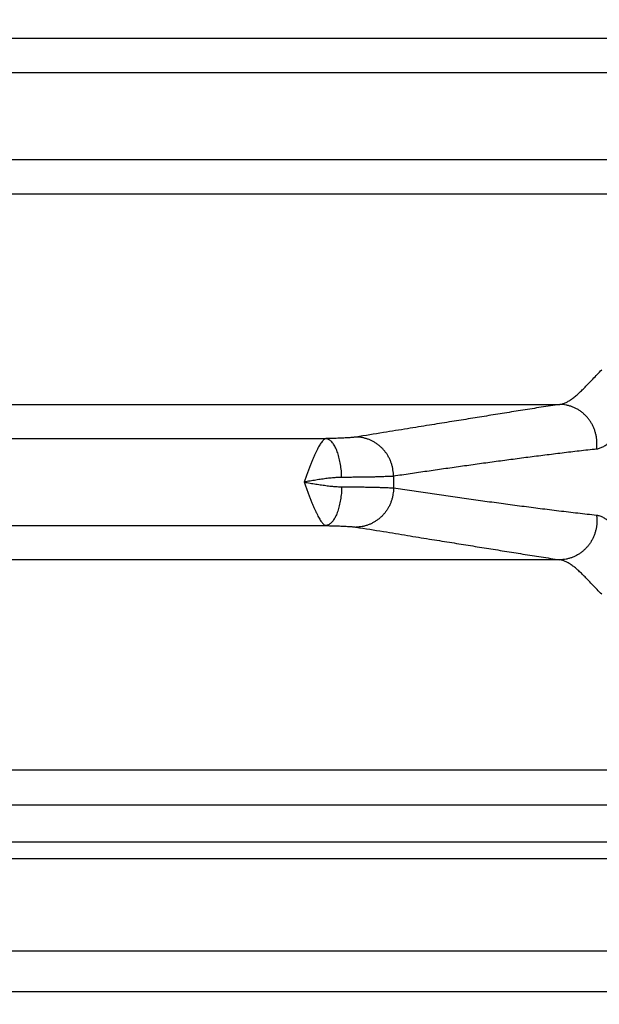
# Model space of a CAD drawing. Header units: inches. Extents: x 0 to 34, y 0 to 22.
# Tile 8 of 75: x 6.333 to 6.959, y 4.801 to 5.864. Entities that reach past the tile are written whole.
import ezdxf

# ---------------------------------------------------------------- set-up
doc = ezdxf.new("R2010")
doc.units = ezdxf.units.IN
doc.header["$LTSCALE"] = 1.87
doc.header["$MEASUREMENT"] = 0
doc.layers.get('0').update_dxf_attribs({"linetype": 'CONTINUOUS'})
doc.layers.add('DIMENSIONS', color=7, linetype='CONTINUOUS')
doc.styles.get("Standard").update_dxf_attribs({"font": 'txt', "width": 0.8})
doc.dimstyles.new('DIMSTYLE_1', dxfattribs={"dimtxt": 0.125, "dimasz": 0.18, "dimexe": 0.18, "dimexo": 0.0625, "dimgap": 0.09, "dimtad": 0, "dimtih": 1, "dimtoh": 1, "dimdec": 3, "dimzin": 4, "dimdsep": 46, "dimtxsty": 'STANDARD', "dimblk": '_FILLED', "dimblk1": '_FILLED', "dimblk2": '_FILLED', "dimcen": 0.09, "dimadec": 0, "dimazin": 0, "dimtp": 0.01, "dimtm": 0.01, "dimtfac": 1, "dimtdec": 3, "dimtofl": 0, "dimtmove": 0, "dimatfit": 3, "dimldrblk": '_FILLED', "dimfxl": 1, "dimtolj": 1, "dimtzin": 4, "dimarcsym": 0})

# ---------------------------------------------------------------- blocks, each defined once
blk = doc.blocks.new('_FILLED')
at = {"color": 0, "linetype": 'BYBLOCK'}
blk.add_solid([(0, 0), (-1, 0.1736), (-1, -0.1736)], dxfattribs=at)
blk = doc.blocks.new('*D0')
at = {"layer": 'DIMENSIONS', "color": 2, "linetype": 'CONTINUOUS'}
for p, q in [((5.6625, 6.5494), (8.245, 6.5494)), ((8.12, 6.5494), (8.12, 5.8214)), ((8.12, 4.8144), (8.12, 5.5714)), ((7.4064, 4.8144), (8.245, 4.8144))]:
    blk.add_line(p, q, dxfattribs=at)
at = {"layer": 'DIMENSIONS', "color": 2, "linetype": 'CONTINUOUS', "xscale": 0.18, "yscale": 0.18, "zscale": 0.18}
for p, rotation in [((8.12, 6.5494), 90), ((8.12, 4.8144), 270)]:
    blk.add_blockref('_FILLED', p, dxfattribs=dict(at, rotation=rotation))
at = {"layer": 'DIMENSIONS', "color": 2, "linetype": 'CONTINUOUS', "width": 0.8}
for s, p in [('[', (8.0825, 5.6339)), (']', (8.6825, 5.6339)), ('1.735', (7.4575, 5.6339)), ('44.07', (8.1825, 5.6339))]:
    blk.add_text(s, height=0.125, dxfattribs=at).set_placement(p)
blk = doc.blocks.new('*D1')
at = {"layer": 'DIMENSIONS', "color": 2, "linetype": 'CONTINUOUS'}
for p, q in [((5.6354, 6.5173), (5.6354, 3.9394)), ((7.3699, 4.776), (7.3699, 3.9394)), ((5.6354, 4.0644), (5.2754, 4.0644)), ((7.3699, 4.0644), (7.7299, 4.0644))]:
    blk.add_line(p, q, dxfattribs=at)
at = {"layer": 'DIMENSIONS', "color": 2, "linetype": 'CONTINUOUS', "xscale": 0.18, "yscale": 0.18, "zscale": 0.18}
blk.add_blockref('_FILLED', (5.6354, 4.0644), dxfattribs=at)
at = {"layer": 'DIMENSIONS', "color": 2, "linetype": 'CONTINUOUS', "xscale": 0.18, "yscale": 0.18, "zscale": 0.18, "rotation": 180}
blk.add_blockref('_FILLED', (7.3699, 4.0644), dxfattribs=at)
at = {"layer": 'DIMENSIONS', "color": 2, "linetype": 'CONTINUOUS', "width": 0.8}
for s, p in [('[', (6.5225, 4.0019)), (']', (7.1225, 4.0019)), ('1.735', (5.8975, 4.0019)), ('44.06', (6.6225, 4.0019))]:
    blk.add_text(s, height=0.125, dxfattribs=at).set_placement(p)

msp = doc.modelspace()

# ---------------------------------------------------------------- linework, layer by layer
at = {"color": 7, "linetype": 'CONTINUOUS'}
for p, q in [((7.3208, 5.8433), (3.95, 5.8433)), ((7.2537, 5.8063), (4.0171, 5.8063)), ((7.2537, 5.7124), (4.0171, 5.7124)), ((3.95, 5.6755), (7.3208, 5.6755)), ((4.3543, 5.4483), (6.9165, 5.4483)), ((4.6069, 5.4113), (6.6639, 5.4113)), ((4.6069, 5.3174), (6.6639, 5.3174)), ((6.9165, 5.2805), (4.3543, 5.2805)), ((7.3208, 5.0533), (3.95, 5.0533)), ((4.0447, 5.016), (7.2262, 5.016)), ((4.0447, 4.9761), (7.2262, 4.9761)), ((3.9448, 4.9581), (7.3261, 4.9581)), ((4.0447, 4.8582), (7.2262, 4.8582)), ((4.0008, 4.8144), (7.27, 4.8144))]:
    msp.add_line(p, q, dxfattribs=at)
msp.add_arc((7.1719, 5.3644), 0.435, 179.1688, 180.8312, dxfattribs=at)
for points, knots in [([(6.9165, 5.4483), (6.9175, 5.4484), (6.9196, 5.4488), (6.9227, 5.45), (6.9259, 5.4516), (6.9293, 5.4538), (6.9327, 5.4564), (6.9363, 5.4595), (6.9401, 5.463), (6.944, 5.4669), (6.9481, 5.4711), (6.9525, 5.4757), (6.9571, 5.4806), (6.9603, 5.4839), (6.9619, 5.4856)], [0, 0, 0, 0, 0.050848, 0.105959, 0.16622, 0.232368, 0.304957, 0.384261, 0.470393, 0.563375, 0.663082, 0.769304, 0.881742, 1, 1, 1, 1]), ([(6.9165, 5.4483), (6.9099, 5.4472), (6.8966, 5.4452), (6.8768, 5.442), (6.857, 5.4389), (6.8373, 5.4357), (6.8174, 5.4325), (6.7969, 5.4292), (6.775, 5.4257), (6.7512, 5.4219), (6.7249, 5.4176), (6.7064, 5.4146), (6.6966, 5.413)], [0, 0, 0, 0, 0.090598, 0.18086, 0.270653, 0.35986, 0.449365, 0.541895, 0.640351, 0.747618, 0.866553, 1, 1, 1, 1]), ([(6.9563, 5.4), (6.9565, 5.4012), (6.9568, 5.4035), (6.9568, 5.4071), (6.9566, 5.4107), (6.956, 5.4143), (6.9552, 5.4177), (6.9541, 5.4212), (6.9527, 5.4245), (6.9511, 5.4276), (6.9492, 5.4306), (6.947, 5.4335), (6.9447, 5.4361), (6.9421, 5.4385), (6.9393, 5.4407), (6.9364, 5.4427), (6.9333, 5.4443), (6.9301, 5.4457), (6.9268, 5.4468), (6.9234, 5.4476), (6.92, 5.4481), (6.9177, 5.4483), (6.9165, 5.4483)], [0, 0, 0, 0, 0.050572, 0.101213, 0.151897, 0.202598, 0.253286, 0.303937, 0.354522, 0.405019, 0.455404, 0.50566, 0.555772, 0.605728, 0.655522, 0.705153, 0.754623, 0.803941, 0.853119, 0.902174, 0.951127, 1, 1, 1, 1]), ([(6.6966, 5.413), (6.6962, 5.4129), (6.6952, 5.4128), (6.6936, 5.4126), (6.6918, 5.4125), (6.6896, 5.4123), (6.6872, 5.4121), (6.6845, 5.412), (6.6815, 5.4119), (6.6784, 5.4117), (6.675, 5.4116), (6.6714, 5.4115), (6.6677, 5.4114), (6.6652, 5.4114), (6.6639, 5.4113)], [0, 0, 0, 0, 0.039047, 0.08735, 0.144802, 0.211131, 0.28594, 0.368779, 0.459107, 0.556304, 0.659722, 0.76866, 0.882344, 1, 1, 1, 1]), ([(6.7369, 5.3707), (6.7369, 5.3718), (6.7368, 5.3741), (6.7364, 5.3776), (6.7358, 5.381), (6.7348, 5.3843), (6.7336, 5.3875), (6.7321, 5.3907), (6.7304, 5.3937), (6.7285, 5.3965), (6.7263, 5.3992), (6.724, 5.4016), (6.7214, 5.4039), (6.7187, 5.406), (6.7158, 5.4078), (6.7128, 5.4093), (6.7097, 5.4106), (6.7065, 5.4116), (6.7032, 5.4124), (6.6999, 5.4129), (6.6977, 5.413), (6.6966, 5.413)], [0, 0, 0, 0, 0.053337, 0.106699, 0.160064, 0.213404, 0.266696, 0.319916, 0.373043, 0.426059, 0.478946, 0.531694, 0.584292, 0.636736, 0.689026, 0.741164, 0.79316, 0.845024, 0.896772, 0.948424, 1, 1, 1, 1]), ([(6.6639, 5.4113), (6.6636, 5.4113), (6.6629, 5.411), (6.6618, 5.4103), (6.6607, 5.4093), (6.6596, 5.408), (6.6584, 5.4064), (6.6571, 5.4044), (6.6559, 5.4022), (6.6546, 5.3997), (6.6533, 5.397), (6.6519, 5.394), (6.6505, 5.3908), (6.6491, 5.3874), (6.6477, 5.3838), (6.6462, 5.3801), (6.6447, 5.3763), (6.6433, 5.3724), (6.6418, 5.3684), (6.6408, 5.3657), (6.6403, 5.3644)], [0, 0, 0, 0, 0.019741, 0.043278, 0.070955, 0.103384, 0.141007, 0.183752, 0.231487, 0.28409, 0.341307, 0.402829, 0.468314, 0.537365, 0.609551, 0.684384, 0.761351, 0.83994, 0.91964, 1, 1, 1, 1]), ([(6.6809, 5.3694), (6.6809, 5.3706), (6.6808, 5.373), (6.6806, 5.3765), (6.6802, 5.38), (6.6797, 5.3834), (6.6791, 5.3867), (6.6784, 5.3899), (6.6776, 5.3929), (6.6767, 5.3958), (6.6758, 5.3984), (6.6747, 5.4009), (6.6735, 5.4031), (6.6723, 5.4051), (6.671, 5.4069), (6.6697, 5.4084), (6.6683, 5.4096), (6.6669, 5.4105), (6.6654, 5.4111), (6.6644, 5.4113), (6.6639, 5.4113)], [0, 0, 0, 0, 0.074354, 0.14832, 0.221452, 0.293311, 0.363474, 0.431538, 0.497124, 0.559885, 0.619514, 0.675751, 0.728393, 0.77731, 0.822461, 0.863918, 0.901897, 0.936793, 0.969216, 1, 1, 1, 1]), ([(6.9715, 5.4084), (6.9709, 5.4078), (6.9696, 5.4066), (6.9676, 5.4051), (6.9657, 5.4037), (6.9638, 5.4025), (6.9619, 5.4016), (6.96, 5.4008), (6.9582, 5.4003), (6.957, 5.4), (6.9563, 5.4)], [0, 0, 0, 0, 0.152252, 0.295423, 0.429707, 0.555567, 0.673859, 0.786198, 0.89431, 1, 1, 1, 1]), ([(6.9563, 5.4), (6.9501, 5.3993), (6.9377, 5.3979), (6.9191, 5.3957), (6.9006, 5.3934), (6.8822, 5.3911), (6.8639, 5.3886), (6.8457, 5.3862), (6.8274, 5.3837), (6.8093, 5.3811), (6.7911, 5.3786), (6.7731, 5.376), (6.755, 5.3733), (6.743, 5.3716), (6.7369, 5.3707)], [0, 0, 0, 0, 0.08466, 0.16933, 0.253747, 0.337643, 0.420888, 0.503872, 0.586945, 0.669916, 0.752563, 0.834999, 0.917415, 1, 1, 1, 1]), ([(6.6809, 5.3694), (6.6793, 5.3694), (6.6759, 5.3693), (6.6707, 5.3689), (6.6651, 5.3683), (6.6592, 5.3675), (6.653, 5.3665), (6.6467, 5.3655), (6.6424, 5.3647), (6.6403, 5.3644)], [0, 0, 0, 0, 0.116433, 0.244989, 0.383956, 0.53098, 0.68388, 0.840722, 1, 1, 1, 1]), ([(6.7369, 5.3707), (6.7363, 5.3706), (6.7348, 5.3705), (6.7323, 5.3704), (6.7294, 5.3703), (6.7262, 5.3702), (6.7225, 5.37), (6.7184, 5.3699), (6.7139, 5.3698), (6.7091, 5.3697), (6.704, 5.3697), (6.6986, 5.3696), (6.6929, 5.3695), (6.687, 5.3695), (6.6829, 5.3694), (6.6809, 5.3694)], [0, 0, 0, 0, 0.03583, 0.079593, 0.131076, 0.190029, 0.256172, 0.329193, 0.408744, 0.494446, 0.58589, 0.682638, 0.784232, 0.890188, 1, 1, 1, 1]), ([(6.6403, 5.3644), (6.6424, 5.364), (6.6467, 5.3633), (6.653, 5.3622), (6.6592, 5.3613), (6.6651, 5.3605), (6.6707, 5.3598), (6.676, 5.3594), (6.6793, 5.3593), (6.6809, 5.3593)], [0, 0, 0, 0, 0.159195, 0.316039, 0.468996, 0.616089, 0.755114, 0.883677, 1, 1, 1, 1]), ([(6.6403, 5.3644), (6.6408, 5.363), (6.6418, 5.3604), (6.6433, 5.3564), (6.6447, 5.3525), (6.6462, 5.3486), (6.6477, 5.3449), (6.6491, 5.3413), (6.6505, 5.3379), (6.6519, 5.3347), (6.6533, 5.3318), (6.6546, 5.329), (6.6559, 5.3265), (6.6572, 5.3243), (6.6584, 5.3224), (6.6596, 5.3208), (6.6607, 5.3194), (6.6618, 5.3184), (6.6629, 5.3177), (6.6636, 5.3175), (6.6639, 5.3174)], [0, 0, 0, 0, 0.080347, 0.160104, 0.238711, 0.315673, 0.390493, 0.462672, 0.531721, 0.597204, 0.658723, 0.715931, 0.768532, 0.816256, 0.858965, 0.896637, 0.929082, 0.956645, 0.980203, 1, 1, 1, 1]), ([(6.6809, 5.3593), (6.6809, 5.3581), (6.6808, 5.3558), (6.6806, 5.3522), (6.6802, 5.3488), (6.6797, 5.3454), (6.6791, 5.3421), (6.6784, 5.3389), (6.6776, 5.3358), (6.6767, 5.333), (6.6758, 5.3303), (6.6747, 5.3278), (6.6735, 5.3256), (6.6723, 5.3236), (6.671, 5.3219), (6.6697, 5.3204), (6.6683, 5.3192), (6.6669, 5.3183), (6.6654, 5.3177), (6.6644, 5.3175), (6.6639, 5.3174)], [0, 0, 0, 0, 0.074355, 0.148322, 0.221454, 0.293314, 0.363478, 0.431542, 0.497128, 0.55989, 0.619518, 0.675754, 0.728396, 0.777312, 0.822463, 0.86392, 0.901898, 0.936794, 0.969216, 1, 1, 1, 1]), ([(6.6809, 5.3593), (6.6829, 5.3593), (6.687, 5.3593), (6.6929, 5.3592), (6.6986, 5.3592), (6.704, 5.3591), (6.7091, 5.359), (6.7139, 5.3589), (6.7184, 5.3588), (6.7225, 5.3587), (6.7262, 5.3586), (6.7294, 5.3585), (6.7323, 5.3583), (6.7348, 5.3582), (6.7363, 5.3581), (6.7369, 5.3581)], [0, 0, 0, 0, 0.109812, 0.215769, 0.317362, 0.41411, 0.505554, 0.591256, 0.670807, 0.743827, 0.809971, 0.868924, 0.920407, 0.96417, 1, 1, 1, 1]), ([(6.7369, 5.3581), (6.7369, 5.3569), (6.7368, 5.3546), (6.7364, 5.3512), (6.7358, 5.3478), (6.7348, 5.3444), (6.7336, 5.3412), (6.7321, 5.3381), (6.7304, 5.3351), (6.7285, 5.3322), (6.7263, 5.3296), (6.724, 5.3271), (6.7214, 5.3248), (6.7187, 5.3228), (6.7158, 5.321), (6.7128, 5.3194), (6.7097, 5.3181), (6.7065, 5.3171), (6.7032, 5.3163), (6.6999, 5.3159), (6.6977, 5.3158), (6.6966, 5.3157)], [0, 0, 0, 0, 0.053337, 0.1067, 0.160065, 0.213406, 0.266698, 0.319919, 0.373046, 0.426062, 0.47895, 0.531697, 0.584295, 0.636739, 0.689029, 0.741167, 0.793162, 0.845026, 0.896774, 0.948425, 1, 1, 1, 1]), ([(6.7369, 5.3581), (6.7435, 5.3571), (6.7566, 5.3552), (6.7764, 5.3523), (6.7961, 5.3495), (6.8159, 5.3467), (6.8358, 5.3439), (6.8556, 5.3412), (6.8756, 5.3385), (6.8956, 5.336), (6.9158, 5.3334), (6.936, 5.331), (6.9496, 5.3295), (6.9563, 5.3288)], [0, 0, 0, 0, 0.090107, 0.180021, 0.270002, 0.360309, 0.450965, 0.541613, 0.632313, 0.723578, 0.815464, 0.907697, 1, 1, 1, 1]), ([(6.9563, 5.3288), (6.9565, 5.3276), (6.9568, 5.3252), (6.9568, 5.3216), (6.9566, 5.318), (6.956, 5.3145), (6.9552, 5.311), (6.9541, 5.3076), (6.9527, 5.3043), (6.9511, 5.3011), (6.9492, 5.2981), (6.947, 5.2953), (6.9447, 5.2926), (6.9421, 5.2902), (6.9393, 5.288), (6.9364, 5.2861), (6.9333, 5.2844), (6.9301, 5.283), (6.9268, 5.2819), (6.9234, 5.2811), (6.92, 5.2806), (6.9177, 5.2805), (6.9165, 5.2805)], [0, 0, 0, 0, 0.050571, 0.101211, 0.151895, 0.202594, 0.253282, 0.303932, 0.354517, 0.405013, 0.455398, 0.505654, 0.555766, 0.605722, 0.655516, 0.705147, 0.754618, 0.803937, 0.853116, 0.902172, 0.951125, 1, 1, 1, 1]), ([(6.9563, 5.3288), (6.9569, 5.3287), (6.9581, 5.3285), (6.9599, 5.328), (6.9618, 5.3272), (6.9636, 5.3263), (6.9655, 5.3252), (6.9675, 5.3238), (6.9695, 5.3222), (6.9708, 5.321), (6.9715, 5.3204)], [0, 0, 0, 0, 0.101139, 0.206633, 0.317711, 0.435473, 0.561029, 0.695847, 0.84157, 1, 1, 1, 1]), ([(6.6639, 5.3174), (6.6652, 5.3174), (6.6677, 5.3173), (6.6714, 5.3172), (6.675, 5.3171), (6.6784, 5.317), (6.6815, 5.3169), (6.6845, 5.3167), (6.6872, 5.3166), (6.6896, 5.3164), (6.6918, 5.3163), (6.6936, 5.3161), (6.6952, 5.3159), (6.6962, 5.3158), (6.6966, 5.3157)], [0, 0, 0, 0, 0.117656, 0.23134, 0.340278, 0.443696, 0.540893, 0.631221, 0.714059, 0.788869, 0.855198, 0.91265, 0.960953, 1, 1, 1, 1]), ([(6.6966, 5.3157), (6.7064, 5.3142), (6.7249, 5.3112), (6.7512, 5.3069), (6.775, 5.303), (6.7969, 5.2995), (6.8174, 5.2962), (6.8373, 5.293), (6.857, 5.2899), (6.8768, 5.2867), (6.8966, 5.2836), (6.9099, 5.2815), (6.9165, 5.2805)], [0, 0, 0, 0, 0.133447, 0.252382, 0.359649, 0.458105, 0.550635, 0.64014, 0.729347, 0.81914, 0.909402, 1, 1, 1, 1]), ([(6.9619, 5.2432), (6.9603, 5.2448), (6.9571, 5.2482), (6.9525, 5.253), (6.9481, 5.2576), (6.944, 5.2619), (6.94, 5.2658), (6.9363, 5.2693), (6.9327, 5.2724), (6.9292, 5.275), (6.9259, 5.2771), (6.9227, 5.2788), (6.9196, 5.2799), (6.9175, 5.2803), (6.9165, 5.2805)], [0, 0, 0, 0, 0.118134, 0.230659, 0.337111, 0.437076, 0.530267, 0.616522, 0.695804, 0.768289, 0.834298, 0.894358, 0.949276, 1, 1, 1, 1])]:
    msp.add_open_spline(points, degree=3, knots=knots, dxfattribs=at)

# ---------------------------------------------------------------- dimensions: what is measured, and where the dimension line sits
at = {"layer": 'DIMENSIONS', "color": 2, "linetype": 'CONTINUOUS'}
for base, p1, p2, angle, picture, middle in [((8.12, 6.5494), (7.4064, 4.8144), (5.6625, 6.5494), 90, '*D0', (8.12, 5.6964)), ((5.6354193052, 4.0643641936), (7.3699193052, 4.7760471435), (5.6354193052, 6.51734752), 180, '*D1', (6.5599793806, 4.0643641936))]:
    dim = msp.add_linear_dim(base=base, p1=p1, p2=p2, angle=angle, dimstyle='DIMSTYLE_1', dxfattribs=at)
    dim.commit()
    dim.dimension.update_dxf_attribs({"geometry": picture, "text_midpoint": middle, "dimtype": 160})

doc.saveas('drawing.dxf')
